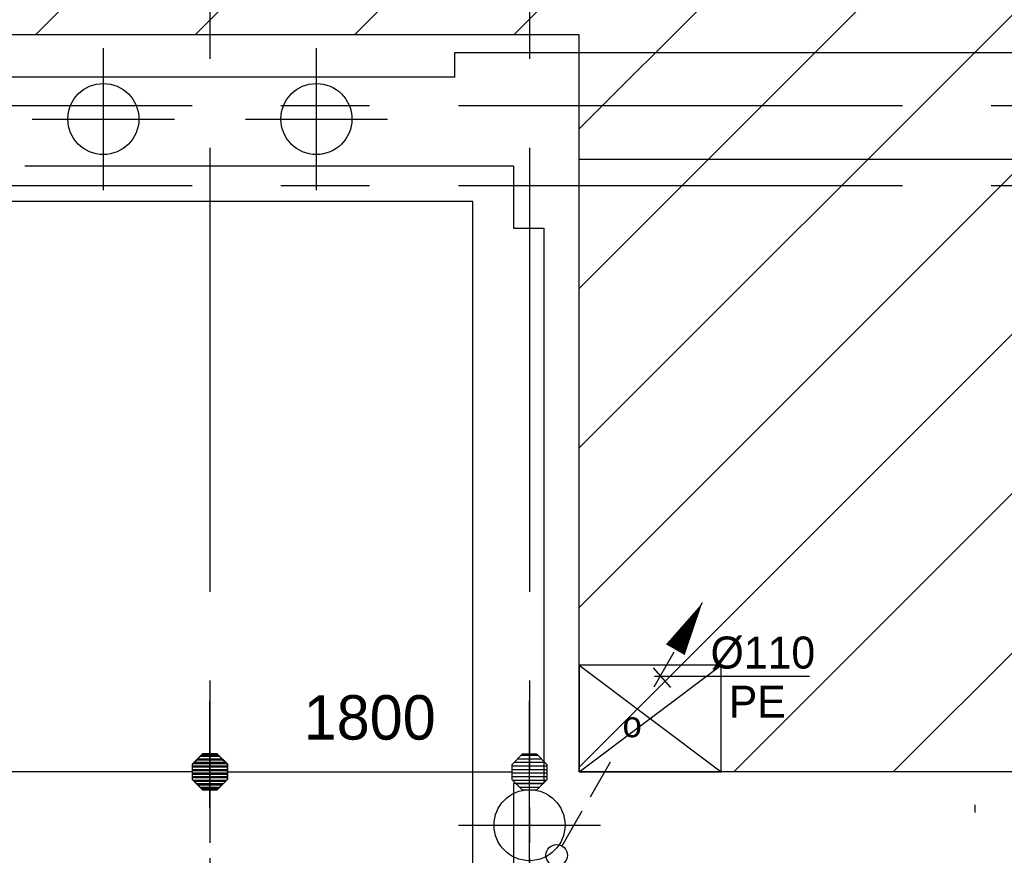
# Model space of a CAD drawing. Extents: x 9010 to 343255, y 15280 to 659207.
# Tile 53 of 76: x 80382 to 85927, y 54458 to 59162. Entities that reach past the tile are written whole.
import ezdxf
from ezdxf.enums import TextEntityAlignment as Align

# ---------------------------------------------------------------- set-up
doc = ezdxf.new("R2010")
doc.units = 0
doc.header["$LTSCALE"] = 100
for name, pattern in [('CENTER2', [11.25, 7.5, -1.25, 1.25, -1.25]), ('CENTER4', [5, 3.125, -0.625, 0.625, -0.625]), ('CENTERX2', [40, 25, -5, 5, -5])]:
    doc.linetypes.add(name, pattern=pattern)
doc.layers.get('0').update_dxf_attribs({"linetype": 'CONTINUOUS'})
doc.layers.get('DEFPOINTS').update_dxf_attribs({"linetype": 'CONTINUOUS'})
for name, color, linetype in [('15', 6, 'CONTINUOUS'), ('19', 2, 'CONTINUOUS'), ('BOUW', 8, 'CONTINUOUS'), ('PAAL_CONT', 1, 'CONTINUOUS'), ('PAAL_HART', 7, 'CONTINUOUS'), ('PAAL_TEKST', 2, 'CONTINUOUS'), ('STRAMIEN', 1, 'CENTER2'), ('WL5233--', 4, 'CONTINUOUS'), ('WL570---_HARTLIJN', 7, 'CONTINUOUS'), ('WM521---', 1, 'CONTINUOUS')]:
    doc.layers.add(name, color=color, linetype=linetype)
doc.styles.add('2MM', font='STRUCT01.shx', dxfattribs={"height": 250})
doc.styles.add('BURO-018', font='BUROFONT.shx', dxfattribs={"height": 180})
doc.styles.add('VAR', font='STRUCT01.shx')
doc.dimstyles.new('DIM_ORG', dxfattribs={"dimscale": 50, "dimtxt": 2.5, "dimasz": 0.5, "dimexe": 1.25, "dimexo": 0.625, "dimgap": 0.9, "dimtad": 1, "dimdec": 0, "dimrnd": 1, "dimtxsty": '2MM', "dimblk": 'A-DIMDOT', "dimcen": 2.5, "dimse1": 1, "dimse2": 1, "dimclrt": 2, "dimazin": 3, "dimtfac": 1, "dimtdec": 4, "dimtix": 1, "dimtmove": 0, "dimatfit": 3, "dimtvp": 1, "dimtolj": 1, "dimtzin": 0})

# ---------------------------------------------------------------- blocks, each defined once
blk = doc.blocks.new('K-PAAL8')
at = {"layer": 'PAAL_CONT'}
blk.add_circle((0, 0), 0.5, dxfattribs=at)
at = {"layer": 'PAAL_HART'}
for p, q in [((0, -1), (0, 1)), ((-1, 0), (1, 0))]:
    blk.add_line(p, q, dxfattribs=at)
at = {"layer": 'PAAL_TEKST', "style": 'VAR', "flags": 1}
for tag, p in [('AFHAKHOOGTE', (0.402, 0.516)), ('INHEINIVO', (0.402, 0.201)), ('LENGTE', (0.402, -0.114)), ('NUMMER', (0.402, -0.429))]:
    blk.add_attdef(tag, p, '', height=0.2, dxfattribs=at)
blk = doc.blocks.new('*X17')
at = {"color": 0}
for p, q in [((38.278, 21.2), (40.003, 21.2)), ((38.478, 21.4), (39.803, 21.4)), ((38.678, 21.6), (39.603, 21.6)), ((38.141, 21), (40.141, 21)), ((38.141, 20.8), (40.141, 20.8)), ((38.141, 20.6), (40.141, 20.6)), ((38.141, 20.4), (40.141, 20.4)), ((38.175, 20.2), (40.106, 20.2)), ((38.375, 20), (39.906, 20)), ((38.575, 19.8), (39.706, 19.8))]:
    blk.add_line(p, q, dxfattribs=at)
blk = doc.blocks.new('A-DIMDOT')
for p, q in [((-0.002, 2), (-0.002, 4)), ((-0.002, -2), (-0.002, 2)), ((-0.002, -2), (-0.002, -4))]:
    blk.add_line(p, q)
blk.add_lwpolyline([(-0.417, 0.988), (-1.002, 0.403), (-1.002, -0.426), (-0.417, -1.012), (0.412, -1.012), (0.998, -0.426), (0.998, 0.403), (0.412, 0.988)], close=True)
blk.add_blockref('*X17', (-39.143, -20.66))
blk = doc.blocks.new('*D43')
at = {"layer": '19', "color": 0}
blk.add_line((81552.9, 54927.6), (83152.9, 54927.6), dxfattribs=at)
at = {"layer": 'DEFPOINTS', "color": 0}
for p in [(81452.9, 58227.6), (83252.9, 58227.6), (83252.9, 54927.6)]:
    blk.add_point(p, dxfattribs=at)
at = {"layer": '19', "color": 0, "xscale": 100, "yscale": 100, "zscale": 100, "rotation": 180}
blk.add_blockref('A-DIMDOT', (81452.9, 54927.6), dxfattribs=at)
at = {"layer": '19', "color": 0, "xscale": 100, "yscale": 100, "zscale": 100}
blk.add_blockref('A-DIMDOT', (83252.9, 54927.6), dxfattribs=at)
at = {"layer": '19', "color": 2, "insert": (82352.9, 55232.6), "char_height": 250, "attachment_point": 5, "style": '2MM'}
blk.add_mtext('\\A1;1800', dxfattribs=at)
blk = doc.blocks.new('*D44')
at = {"layer": '19', "color": 0}
blk.add_line((81352.9, 54927.6), (72552.9, 54927.6), dxfattribs=at)
at = {"layer": 'DEFPOINTS', "color": 0}
for p in [(72452.9, 54927.6), (72452.9, 53886.1), (81452.9, 53886.1)]:
    blk.add_point(p, dxfattribs=at)
at = {"layer": '19', "color": 0, "xscale": 100, "yscale": 100, "zscale": 100, "rotation": 180}
blk.add_blockref('A-DIMDOT', (72452.9, 54927.6), dxfattribs=at)
at = {"layer": '19', "color": 0, "xscale": 100, "yscale": 100, "zscale": 100}
blk.add_blockref('A-DIMDOT', (81452.9, 54927.6), dxfattribs=at)
at = {"layer": '19', "color": 2, "insert": (76952.9, 55232.6), "char_height": 250, "attachment_point": 5, "style": '2MM'}
blk.add_mtext('\\A1;9000', dxfattribs=at)
blk = doc.blocks.new('LDV1123')
at = {"color": 0, "linetype": 'CONTINUOUS'}
for p, q in [((6.75, 11.691), (5.812, 10.068)), ((5.437, 9.418), (4.5, 7.794)), ((1.562, 2.706), (2.5, 4.33)), ((0.25, 0.433), (1.187, 2.057))]:
    blk.add_line(p, q, dxfattribs=at)
blk.add_lwpolyline([(6.75, 11.691, 0, 1, 0), (5.5, 9.526, 1, 1, 0)], format="xyseb", dxfattribs=at)
blk.add_circle((0, 0), 0.5, dxfattribs=at)
at = {"color": 0, "linetype": 'CONTINUOUS', "style": 'BURO-018'}
blk.add_attdef('LD_TEXT1', text='', height=1.8, dxfattribs=at).set_placement((3.5, 6.062), align=Align.MIDDLE)

msp = doc.modelspace()

# ---------------------------------------------------------------- hatches: boundary and pattern name
at = {"layer": '15'}
h = msp.add_hatch(dxfattribs=at)
h.set_pattern_fill('ANSI31', color=8, scale=200, style=0)
h.set_pattern_definition([(45, (32852.9, 25827.6), (-449.013, 449.013), [])])
h.paths.add_polyline_path([(83532.9, 52927.6), (89143.2, 52927.6), (89143.2, 54927.6), (83532.9, 54927.6), (83532.9, 59077.6), (65252.9, 59077.6), (65252.9, 83077.6), (67752.9, 83077.6), (67752.9, 61277.6), (72752.9, 61277.6), (72752.9, 66021.3), (73678.4, 66021.3), (73678.4, 73400.3), (76678.4, 73400.3), (76678.4, 61277.6), (82952.9, 61277.6), (82952.9, 81942.7), (87952.9, 81942.7), (87952.9, 70627.6), (93268.6, 70627.6), (93268.6, 61027.6), (99172.9, 61027.6), (99172.9, 58527.6), (93268.6, 58527.6), (93268.6, 52927.6), (99022.9, 52927.6), (99022.9, 49227.6), (93268.6, 49227.6), (93268.6, 42227.6), (99022.9, 42227.6), (99022.9, 39227.6), (93722.9, 39227.6), (93722.9, 36227.6), (99022.9, 36227.6), (99022.9, 33227.6), (93722.9, 33227.6), (93722.9, 26257.8), (90152.9, 26257.8), (90152.9, 26107.6), (83532.9, 26107.6), (83532.9, 39227.6), (88032.9, 39227.6), (88032.9, 49227.6), (83532.9, 49227.6)])

# ---------------------------------------------------------------- linework, layer by layer
at = {"layer": 'BOUW', "linetype": 'CONTINUOUS'}
for p, q in [((82832.9, 58837.6), (82832.9, 58977.6)), ((82832.9, 58977.6), (89752.9, 58977.6)), ((82832.9, 58837.6), (65412.9, 58837.6)), ((83162.9, 58337.6), (83162.9, 57987.5)), ((83532.9, 58377.6), (88652.9, 58377.6)), ((83532.9, 54927.6), (83532.9, 58377.6)), ((82932.9, 58137.6), (64702.9, 58137.6)), ((82932.9, 25507.6), (82932.9, 58137.6)), ((83162.9, 57987.5), (83332.9, 57987.5)), ((83332.9, 57987.5), (83332.9, 54864.6)), ((83532.9, 54927.6), (84332.9, 55527.6)), ((83532.9, 55527.6), (84332.9, 54927.6)), ((89142.9, 54927.6), (83532.9, 54927.6)), ((83162.9, 54864.6), (83332.9, 54864.6)), ((83162.9, 54864.6), (83162.9, 25737.6))]:
    msp.add_line(p, q, dxfattribs=at)
for points in [[(88032.9, 39227.6), (88032.9, 49227.6), (83532.9, 49227.6), (83532.9, 52927.6), (89143.2, 52927.6), (89143.2, 54927.6), (83532.9, 54927.6), (83532.9, 59077.6), (65252.9, 59077.6), (65252.9, 83077.6)], [(83162.9, 58337.6), (80410.6, 58337.6)], [(85762.9, 54699.6), (85762.9, 54741.5)]]:
    msp.add_lwpolyline(points, dxfattribs=at)
msp.add_lwpolyline([(84332.9, 54927.6), (84332.9, 55527.6), (83532.9, 55527.6), (83532.9, 54927.6)], close=True, dxfattribs=at)
at = {"layer": 'DEFPOINTS', "color": 0, "linetype": 'BYBLOCK'}
msp.add_point((83252.9, 54458), dxfattribs=at)
at = {"layer": 'STRAMIEN', "linetype": 'CENTERX2'}
for points in [[(81452.9, 94441.5), (81452.9, 53886.1)], [(83252.9, 94441.5), (83252.9, 51844.8)], [(109352.5, 58677.6), (15417.8, 58677.6)], [(109352.5, 58227.6), (35231.7, 58227.6)]]:
    msp.add_lwpolyline(points, dxfattribs=at)
at = {"layer": 'WL570---_HARTLIJN', "color": 1, "linetype": 'CONTINUOUS'}
for p, q in [((83948.4, 55513.8), (84047.6, 55402.2)), ((84830.2, 55465.3), (83957.1, 55464.9))]:
    msp.add_line(p, q, dxfattribs=at)

# ---------------------------------------------------------------- block references
at = {"layer": 'BOUW', "linetype": 'CONTINUOUS', "xscale": 400, "yscale": 400, "zscale": 400}
for p in [(80852.9, 58602.6), (82052.9, 58602.6), (83252.9, 54627.6)]:
    msp.add_blockref('K-PAAL8', p, dxfattribs=at)
at = {"layer": 'WL5233--', "color": 2}
ref = msp.add_blockref('LDV1123', (83405.8, 54458), dxfattribs=dict(at, xscale=121.5, yscale=121.5, zscale=121.5))
ref.add_attrib('LD_TEXT1', 'o', dxfattribs={"layer": '0', "color": 1, "linetype": 'CONTINUOUS', "height": 145.8, "style": 'BURO-018'}).set_placement((83831, 55194.5), align=Align.MIDDLE)

# ---------------------------------------------------------------- texts
at = {"layer": 'WL570---_HARTLIJN', "color": 1, "linetype": 'CENTER4', "style": 'BURO-018'}
msp.add_text('%%c110', height=180, dxfattribs=at).set_placement((84272.6, 55509.3))
at = {"layer": 'WM521---', "color": 1, "style": 'BURO-018'}
msp.add_text('PE', height=180, dxfattribs=at).set_placement((84375.1, 55232.6))

# ---------------------------------------------------------------- dimensions: what is measured, and where the dimension line sits
at = {"layer": '19'}
for base, p1, p2, picture, middle in [((83252.9, 54927.6), (81452.9, 58227.6), (83252.9, 58227.6), '*D43', (82352.9, 55232.6)), ((72452.9, 54927.6), (81452.9, 53886.1), (72452.9, 53886.1), '*D44', (76952.9, 55232.6))]:
    dim = msp.add_linear_dim(base=base, p1=p1, p2=p2, dimstyle='DIM_ORG', override={"dimscale": 200}, dxfattribs=at)
    dim.commit()
    dim.dimension.update_dxf_attribs({"geometry": picture, "text_midpoint": middle})

doc.saveas('drawing.dxf')
